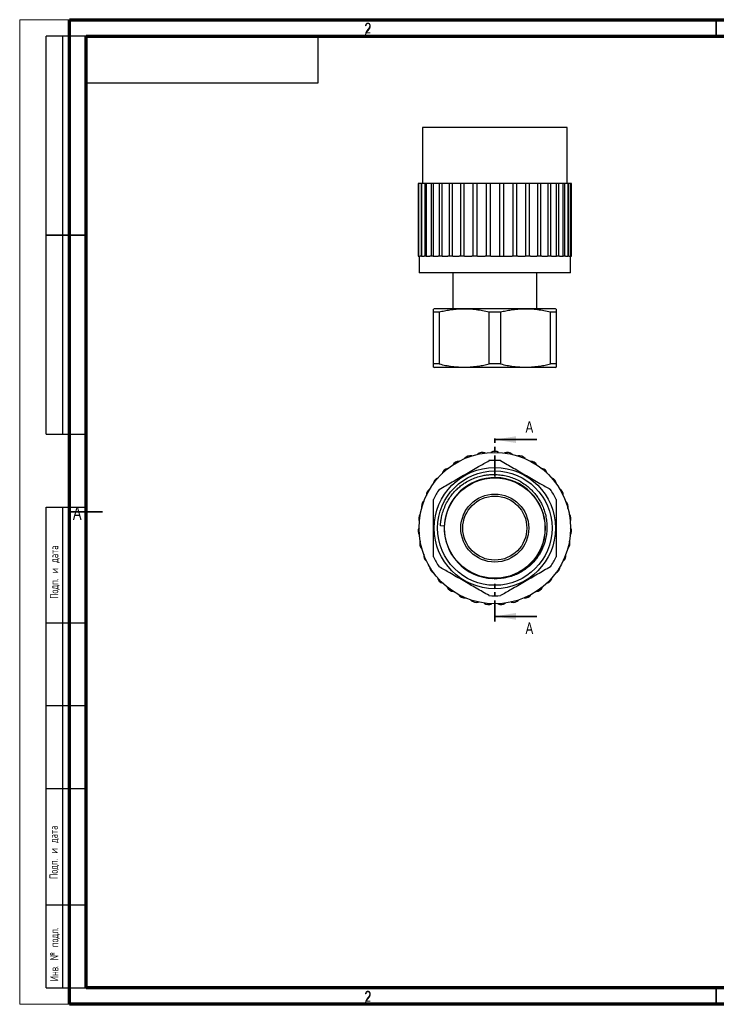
# Model space of a CAD drawing. Header units: millimetres. Extents: x 0 to 420, y 0 to 297.
# Tile 1 of 5: x 0 to 210, y 0 to 297. Entities that reach past the tile are written whole.
import ezdxf

# ---------------------------------------------------------------- set-up
doc = ezdxf.new("R2010")
doc.units = ezdxf.units.MM
doc.linetypes.add('PHANTOM', pattern=[12.7, 6.35, -1.27, 1.27, -1.27, 1.27, -1.27])
doc.layers.add('ОСЕВЫЕ', color=7, linetype='Continuous')
doc.styles.add('SLDTEXTSTYLE0', font='TXT', dxfattribs={"width": 0.75})
doc.styles.add('SLDTEXTSTYLE1', font='TXT', dxfattribs={"width": 0.605, "bigfont": 'bigfont'})

msp = doc.modelspace()

# ---------------------------------------------------------------- linework, layer by layer
at = {"color": 7, "linetype": 'Continuous', "lineweight": 70}
for p, q in [((15, 0), (15, 297)), ((15, 297), (420, 297)), ((20, 5), (20, 292)), ((20, 292), (415, 292)), ((415, 5), (20, 5)), ((420, 0), (15, 0))]:
    msp.add_line(p, q, dxfattribs=at)
at = {"color": 7, "linetype": 'Continuous', "lineweight": 35}
for p, q in [((210, 292), (210, 297)), ((155.931, 170.334), (143.231, 170.334)), ((14.999, 148.5), (25.001, 148.5)), ((155.931, 117.027), (143.231, 117.027)), ((210, 5), (210, 0))]:
    msp.add_line(p, q, dxfattribs=at)
at = {"color": 7, "linetype": 'Continuous', "lineweight": 25}
for p, q in [((8, 172), (8, 292)), ((20, 292), (8, 292)), ((8, 172), (8, 292)), ((13, 172), (13, 292)), ((13, 172), (13, 292)), ((20, 292), (20, 5)), ((415, 292), (20, 292)), ((20, 292), (20, 5)), ((90, 278), (90, 292)), ((20, 278), (90, 278)), ((121.431, 264.433), (121.431, 247.583)), ((165.031, 264.433), (121.431, 264.433)), ((165.031, 247.583), (165.031, 264.433)), ((120.102, 247.583), (120.102, 225.633)), ((120.271, 247.583), (120.102, 247.583)), ((120.271, 247.583), (120.271, 225.633)), ((121.027, 247.583), (120.271, 247.583)), ((121.027, 247.583), (121.027, 225.633)), ((121.107, 247.583), (121.027, 247.583)), ((121.107, 247.583), (121.107, 225.633)), ((122.182, 247.583), (121.107, 247.583)), ((122.182, 247.583), (122.182, 225.633)), ((122.583, 247.583), (122.182, 247.583)), ((122.583, 247.583), (122.583, 225.633)), ((124.014, 247.583), (122.583, 247.583)), ((124.014, 247.583), (124.014, 225.633)), ((124.655, 247.583), (124.014, 247.583)), ((124.653, 247.583), (124.653, 225.633)), ((126.463, 247.583), (124.653, 247.583)), ((126.463, 247.583), (126.463, 225.633)), ((127.268, 247.583), (126.463, 247.583)), ((127.268, 247.583), (127.268, 225.633)), ((129.452, 247.583), (127.268, 247.583)), ((129.452, 247.583), (129.452, 225.633)), ((130.393, 247.583), (129.452, 247.583)), ((130.393, 247.583), (130.393, 225.633)), ((132.883, 247.583), (130.393, 247.583)), ((132.883, 247.583), (132.883, 225.633)), ((133.932, 247.583), (132.883, 247.583)), ((133.932, 247.583), (133.932, 225.633)), ((136.647, 247.583), (133.932, 247.583)), ((136.647, 247.583), (136.647, 225.633)), ((137.769, 247.583), (136.647, 247.583)), ((137.769, 247.583), (137.769, 225.633)), ((140.622, 247.583), (137.769, 247.583)), ((140.622, 247.583), (140.622, 225.633)), ((141.781, 247.583), (140.622, 247.583)), ((141.781, 247.583), (141.781, 225.633)), ((144.681, 247.583), (141.781, 247.583)), ((144.681, 247.583), (144.681, 225.633)), ((145.841, 247.583), (144.681, 247.583)), ((145.841, 247.583), (145.841, 225.633)), ((148.694, 247.583), (145.841, 247.583)), ((148.694, 247.583), (148.694, 225.633)), ((149.816, 247.583), (148.694, 247.583)), ((149.816, 247.583), (149.816, 225.633)), ((152.531, 247.583), (149.816, 247.583)), ((152.531, 247.583), (152.531, 225.633)), ((153.58, 247.583), (152.531, 247.583)), ((153.58, 247.583), (153.58, 225.633)), ((156.069, 247.583), (153.58, 247.583)), ((156.069, 247.583), (156.069, 225.633)), ((157.011, 247.583), (156.069, 247.583)), ((157.011, 247.583), (157.011, 225.633)), ((159.195, 247.583), (157.011, 247.583)), ((159.195, 247.583), (159.195, 225.633)), ((159.999, 247.583), (159.195, 247.583)), ((159.999, 247.583), (159.999, 225.633)), ((161.81, 247.583), (159.999, 247.583)), ((162.449, 247.583), (161.808, 247.583)), ((161.81, 225.633), (161.81, 247.583)), ((162.449, 247.583), (162.449, 225.633)), ((163.879, 247.583), (162.449, 247.583)), ((163.879, 225.633), (163.879, 247.583)), ((164.281, 247.583), (163.879, 247.583)), ((164.281, 247.583), (164.281, 225.633)), ((165.356, 247.583), (164.281, 247.583)), ((165.356, 225.633), (165.356, 247.583)), ((165.436, 247.583), (165.356, 247.583)), ((165.436, 247.583), (165.436, 225.633)), ((166.192, 247.583), (165.436, 247.583)), ((166.192, 225.633), (166.192, 247.583)), ((166.36, 247.583), (166.192, 247.583)), ((166.36, 225.633), (166.36, 247.583)), ((8, 232), (20, 232)), ((20, 232), (8, 232)), ((120.102, 225.633), (120.271, 225.633)), ((120.271, 225.633), (120.773, 225.633)), ((120.381, 225.633), (120.381, 220.633)), ((121.107, 225.633), (120.773, 225.633)), ((121.107, 225.633), (121.885, 225.633)), ((122.587, 225.633), (121.885, 225.633)), ((122.583, 225.633), (123.684, 225.633)), ((124.668, 225.633), (123.684, 225.633)), ((124.668, 225.633), (126.111, 225.633)), ((127.345, 225.633), (126.111, 225.633)), ((127.345, 225.633), (129.088, 225.633)), ((130.533, 225.633), (129.088, 225.633)), ((130.533, 225.633), (132.52, 225.633)), ((134.13, 225.633), (132.52, 225.633)), ((134.13, 225.633), (136.296, 225.633)), ((138.018, 225.633), (136.296, 225.633)), ((138.018, 225.633), (140.295, 225.633)), ((142.074, 225.633), (140.295, 225.633)), ((142.074, 225.633), (144.388, 225.633)), ((144.388, 225.633), (146.168, 225.633)), ((146.168, 225.633), (148.445, 225.633)), ((150.167, 225.633), (148.445, 225.633)), ((150.167, 225.633), (152.333, 225.633)), ((153.943, 225.633), (152.333, 225.633)), ((153.943, 225.633), (155.929, 225.633)), ((157.375, 225.633), (155.929, 225.633)), ((157.375, 225.633), (159.117, 225.633)), ((160.352, 225.633), (159.117, 225.633)), ((160.352, 225.633), (161.795, 225.633)), ((162.779, 225.633), (161.795, 225.633)), ((162.779, 225.633), (163.879, 225.633)), ((164.578, 225.633), (163.875, 225.633)), ((164.578, 225.633), (165.356, 225.633)), ((165.69, 225.633), (165.356, 225.633)), ((165.69, 225.633), (166.192, 225.633)), ((166.081, 220.633), (166.081, 225.633)), ((166.192, 225.633), (166.36, 225.633)), ((166.081, 220.633), (120.381, 220.633)), ((130.581, 220.633), (130.581, 209.833)), ((155.881, 209.833), (155.881, 220.633)), ((124.956, 209.833), (124.731, 209.721)), ((126.485, 208.758), (124.731, 208.758)), ((124.731, 193.158), (124.731, 208.758)), ((161.506, 209.833), (124.956, 209.833)), ((126.485, 208.758), (126.485, 193.158)), ((144.985, 208.758), (141.478, 208.758)), ((141.478, 193.158), (141.478, 208.758)), ((144.985, 208.758), (144.985, 193.158)), ((161.731, 208.758), (159.978, 208.758)), ((159.978, 193.158), (159.978, 208.758)), ((161.731, 209.721), (161.506, 209.833)), ((161.731, 208.758), (161.731, 193.158)), ((126.485, 193.158), (124.731, 193.158)), ((144.985, 193.158), (141.478, 193.158)), ((161.731, 193.158), (159.978, 193.158)), ((124.731, 192.196), (124.956, 192.083)), ((161.506, 192.083), (124.956, 192.083)), ((161.506, 192.083), (161.731, 192.196)), ((8, 172), (20, 172)), ((8, 5), (8, 150)), ((8, 150), (20, 150)), ((13, 5), (13, 150)), ((127.993, 144.245), (126.849, 144.29)), ((20, 115), (8, 115)), ((20, 90), (8, 90)), ((20, 65), (8, 65)), ((8, 30), (20, 30)), ((8, 5), (20, 5)), ((20, 5), (415, 5))]:
    msp.add_line(p, q, dxfattribs=at)
at = {"color": 7, "linetype": 'PHANTOM', "lineweight": 35}
for p, q in [((143.231, 159.222), (143.231, 171.922)), ((143.231, 115.439), (143.231, 128.146))]:
    msp.add_line(p, q, dxfattribs=at)
at = {"color": 7, "linetype": 'Continuous', "lineweight": 25}
for radius in [22.85, 18.275, 17.25, 15.125, 10.25, 9.65]:
    msp.add_circle((143.231, 143.638), radius, dxfattribs=at)
for centre, radius, start, end in [((139.49, 164.255), 2.197, 68.50917, 132.06226), ((143.231, 164.591), 2.197, 58.22346, 121.77654), ((146.973, 164.255), 2.197, 47.93774, 111.49083), ((132.485, 161.625), 2.197, 89.0806, 152.63368), ((135.869, 163.255), 2.197, 78.79489, 142.34797), ((143.231, 143.638), 20.425, 85.07514, 94.92486), ((150.594, 163.255), 2.197, 37.65203, 101.20511), ((153.978, 161.625), 2.197, 27.36632, 90.9194), ((129.446, 159.417), 2.197, 99.36632, 162.9194), ((157.017, 159.417), 2.197, 17.0806, 80.63368), ((126.85, 156.702), 2.197, 109.65203, 173.20511), ((143.23, 143.643), 15.248, 271.05177, 177.74039), ((159.613, 156.702), 2.197, 6.79489, 70.34797), ((124.78, 153.567), 2.197, 119.93774, 183.49083), ((143.231, 143.638), 20.425, 145.07514, 154.92486), ((143.231, 143.638), 20.425, 25.07514, 34.92486), ((161.683, 153.567), 2.197, 356.50917, 60.06226), ((123.304, 150.113), 2.197, 130.22346, 193.77654), ((163.159, 150.113), 2.197, 346.22346, 49.77654), ((122.468, 146.451), 2.197, 140.50917, 204.06226), ((163.995, 146.451), 2.197, 335.93774, 39.49083), ((122.299, 142.698), 2.197, 150.79489, 214.34797), ((143.231, 143.638), 15.25, 177.72141, 267.81897), ((164.163, 142.698), 2.197, 325.65203, 29.20511), ((122.804, 138.976), 2.197, 161.0806, 224.63368), ((163.659, 138.976), 2.197, 315.36632, 18.9194), ((123.964, 135.403), 2.197, 171.36632, 234.9194), ((143.231, 143.638), 20.425, 205.07514, 214.92486), ((143.231, 143.638), 20.425, 325.07514, 334.92486), ((162.498, 135.403), 2.197, 305.0806, 8.63368), ((125.745, 132.095), 2.197, 181.65203, 245.20511), ((160.718, 132.095), 2.197, 294.79489, 358.34797), ((128.087, 129.158), 2.197, 191.93774, 255.49083), ((158.376, 129.158), 2.197, 284.50917, 348.06226), ((130.915, 126.687), 2.197, 202.22346, 265.77654), ((155.547, 126.687), 2.197, 274.22346, 337.77654), ((134.14, 124.76), 2.197, 212.50917, 276.06226), ((137.657, 123.44), 2.197, 222.79489, 286.34797), ((143.231, 143.638), 20.425, 265.07514, 274.92486), ((148.806, 123.44), 2.197, 253.65203, 317.20511), ((152.323, 124.76), 2.197, 263.93774, 327.49083), ((141.353, 122.77), 2.197, 233.0806, 296.63368), ((145.11, 122.77), 2.197, 243.36632, 306.9194)]:
    msp.add_arc(centre, radius, start, end, dxfattribs=at)
for points, knots in [([(124.731, 208.758), (124.731, 208.892), (124.731, 209.167), (124.731, 209.47), (124.731, 209.657), (124.731, 209.739), (124.731, 209.717), (124.731, 209.715)], [0, 0, 0, 0, 0.2343643, 0.4825461, 0.7308795, 0.9789978, 1, 1, 1, 1]), ([(141.478, 208.758), (140.837, 208.905), (139.556, 209.199), (137.614, 209.505), (135.643, 209.695), (133.644, 209.741), (131.628, 209.643), (129.762, 209.422), (128.047, 209.121), (127.006, 208.879), (126.485, 208.758)], [0, 0, 0, 0, 0.1296085, 0.2592831, 0.3888446, 0.5222348, 0.6557597, 0.7891715, 0.8945017, 1, 1, 1, 1]), ([(159.978, 208.758), (159.337, 208.905), (158.056, 209.199), (156.114, 209.505), (154.143, 209.695), (152.144, 209.741), (150.128, 209.643), (148.262, 209.422), (146.547, 209.121), (145.506, 208.879), (144.985, 208.758)], [0, 0, 0, 0, 0.1296085, 0.2592831, 0.3888446, 0.5222348, 0.6557597, 0.7891715, 0.8945017, 1, 1, 1, 1]), ([(161.731, 209.72), (161.731, 209.707), (161.731, 209.681), (161.731, 209.474), (161.731, 209.172), (161.731, 208.892), (161.731, 208.758)], [0, 0, 0, 0, 0.2547459, 0.5102789, 0.765646, 1, 1, 1, 1]), ([(124.731, 192.196), (124.731, 192.209), (124.731, 192.235), (124.731, 192.442), (124.731, 192.744), (124.731, 193.024), (124.731, 193.158)], [0, 0, 0, 0, 0.2547459, 0.5102789, 0.765646, 1, 1, 1, 1]), ([(126.485, 193.158), (127.125, 193.011), (128.406, 192.717), (130.348, 192.411), (132.32, 192.221), (134.318, 192.175), (136.334, 192.273), (138.201, 192.494), (139.916, 192.795), (140.957, 193.037), (141.478, 193.158)], [0, 0, 0, 0, 0.1296085, 0.2592831, 0.3888446, 0.5222348, 0.6557597, 0.7891715, 0.8945017, 1, 1, 1, 1]), ([(144.985, 193.158), (145.625, 193.011), (146.906, 192.717), (148.848, 192.411), (150.82, 192.221), (152.818, 192.175), (154.834, 192.273), (156.701, 192.494), (158.416, 192.795), (159.457, 193.037), (159.978, 193.158)], [0, 0, 0, 0, 0.1296085, 0.2592831, 0.3888446, 0.5222348, 0.6557597, 0.7891715, 0.8945017, 1, 1, 1, 1]), ([(161.731, 193.158), (161.731, 193.024), (161.731, 192.749), (161.731, 192.447), (161.731, 192.259), (161.731, 192.177), (161.731, 192.199), (161.731, 192.201)], [0, 0, 0, 0, 0.23436434, 0.48254609, 0.73087951, 0.97899779, 1, 1, 1, 1]), ([(126.485, 155.332), (127.125, 155.701), (128.406, 156.441), (130.348, 157.562), (132.32, 158.701), (134.318, 159.854), (136.334, 161.018), (138.201, 162.096), (139.916, 163.086), (140.957, 163.687), (141.478, 163.988)], [0, 0, 0, 0, 0.1296085, 0.2592831, 0.3888446, 0.5222348, 0.6557597, 0.7891715, 0.8945017, 1, 1, 1, 1]), ([(144.985, 163.988), (145.625, 163.618), (146.906, 162.878), (148.848, 161.757), (150.82, 160.619), (152.818, 159.465), (154.834, 158.301), (156.701, 157.224), (158.416, 156.234), (159.457, 155.632), (159.978, 155.332)], [0, 0, 0, 0, 0.1296085, 0.2592831, 0.3888446, 0.5222348, 0.6557597, 0.7891715, 0.8945017, 1, 1, 1, 1]), ([(132.115, 155.69), (132.467, 155.988), (133.169, 156.583), (134.44, 157.445), (135.92, 158.258), (137.625, 158.958), (139.243, 159.419), (140.737, 159.688), (142.242, 159.831), (143.91, 159.822), (145.72, 159.61), (147.495, 159.199), (149.211, 158.586), (150.848, 157.785), (152.248, 156.892), (153.422, 155.966), (154.396, 155.057), (155.29, 154.071), (156.096, 153.019), (156.809, 151.907), (157.498, 150.609), (158.114, 149.103), (158.601, 147.391), (158.895, 145.635), (158.985, 143.856), (158.877, 142.078), (158.597, 140.479), (158.201, 139.07), (157.746, 137.848), (157.191, 136.67), (156.542, 135.546), (155.804, 134.482), (154.889, 133.37), (153.76, 132.249), (152.398, 131.167), (150.924, 130.244), (149.354, 129.496), (147.71, 128.925), (146.03, 128.55), (144.335, 128.357), (143.212, 128.385), (142.651, 128.399)], [0, 0, 0, 0, 0.022235, 0.0444701, 0.074058, 0.1037398, 0.133326, 0.1551749, 0.1770238, 0.2062782, 0.2356259, 0.2648803, 0.2941447, 0.3235039, 0.3527671, 0.3742123, 0.3956574, 0.417068, 0.4384786, 0.459646, 0.4808134, 0.5094049, 0.5380875, 0.566679, 0.5952768, 0.6239661, 0.6525617, 0.6735751, 0.6945886, 0.7155082, 0.7364278, 0.7572224, 0.7780166, 0.8059452, 0.8339629, 0.8618915, 0.8898235, 0.9178442, 0.9457738, 0.9728869, 1, 1, 1, 1]), ([(126.849, 144.29), (126.857, 144.466), (126.884, 144.996), (126.978, 145.875), (127.199, 147.178), (127.606, 148.712), (128.274, 150.433), (129.086, 151.989), (130.009, 153.37), (130.993, 154.595), (131.741, 155.325), (132.115, 155.69)], [0, 0, 0, 0, 0.0410854, 0.123461, 0.2058365, 0.3487386, 0.4920964, 0.6349985, 0.7565725, 0.8784261, 1, 1, 1, 1]), ([(124.731, 134.982), (124.731, 135.709), (124.731, 137.144), (124.731, 139.31), (124.731, 141.468), (124.731, 143.654), (124.731, 145.862), (124.731, 148.082), (124.731, 150.229), (124.731, 151.626), (124.731, 152.294)], [0, 0, 0, 0, 0.127419, 0.2515011, 0.3756606, 0.4997122, 0.627364, 0.7551336, 0.8828202, 1, 1, 1, 1]), ([(161.731, 152.294), (161.731, 151.626), (161.731, 150.25), (161.731, 148.144), (161.731, 145.987), (161.731, 143.801), (161.731, 141.593), (161.731, 139.372), (161.731, 137.164), (161.731, 135.709), (161.731, 134.982)], [0, 0, 0, 0, 0.1171798, 0.2412683, 0.3654325, 0.4894892, 0.6171359, 0.7449008, 0.872581, 1, 1, 1, 1]), ([(141.478, 123.289), (140.837, 123.658), (139.556, 124.398), (137.614, 125.519), (135.643, 126.658), (133.644, 127.811), (131.628, 128.975), (129.762, 130.053), (128.047, 131.043), (127.006, 131.644), (126.485, 131.945)], [0, 0, 0, 0, 0.1296085, 0.2592831, 0.3888446, 0.5222348, 0.6557597, 0.7891715, 0.8945017, 1, 1, 1, 1]), ([(159.978, 131.945), (159.337, 131.575), (158.056, 130.835), (156.114, 129.714), (154.143, 128.576), (152.144, 127.422), (150.128, 126.258), (148.262, 125.181), (146.547, 124.191), (145.506, 123.589), (144.985, 123.289)], [0, 0, 0, 0, 0.1296085, 0.2592831, 0.3888446, 0.5222348, 0.6557597, 0.7891715, 0.8945017, 1, 1, 1, 1])]:
    msp.add_open_spline(points, degree=3, knots=knots, dxfattribs=at)
at = {"color": 7, "linetype": 'Continuous', "lineweight": 35}
for points in [[(143.231, 170.334), (149.581, 169.318), (149.581, 171.35)], [(143.231, 117.027), (149.581, 116.011), (149.581, 118.043)]]:
    msp.add_solid(points, dxfattribs=at)
at = {"layer": 'ОСЕВЫЕ', "lineweight": 18}
for p, q in [((0, 297), (420, 297)), ((0, 297), (0, 0)), ((0, 0), (420, 0))]:
    msp.add_line(p, q, dxfattribs=at)
at = {"layer": 'ОСЕВЫЕ', "lineweight": 25}
msp.add_line((210, 297), (210, 292), dxfattribs=at)

# ---------------------------------------------------------------- texts
at = {"color": 7, "linetype": 'Continuous', "lineweight": 0, "attachment_point": 2, "style": 'SLDTEXTSTYLE0'}
for s, insert, char_height in [('2', (104.96, 296.06), 3.969), ('2', (104.968, 296.019), 3.175), ('A', (17.34, 150.06), 3.969), ('2', (104.96, 4.06), 3.969), ('2', (104.968, 3.943), 3.175)]:
    msp.add_mtext(s, dxfattribs=dict(at, insert=insert, char_height=char_height))
at = {"color": 7, "linetype": 'Continuous', "char_height": 3.5, "attachment_point": 1, "style": 'SLDTEXTSTYLE0'}
for insert in [(152.481, 175.89), (152.481, 115.177)]:
    msp.add_mtext('A', dxfattribs=dict(at, insert=insert))
at = {"color": 7, "linetype": 'Continuous', "lineweight": 0, "char_height": 2.5, "attachment_point": 1, "rotation": 90, "style": 'SLDTEXTSTYLE1'}
for s, insert in [('Подп. и дата', (9.143, 122.304)), ('Подп. и дата', (8.985, 37.79)), ('Инв. № подл.', (9.155, 6.964))]:
    msp.add_mtext(s, dxfattribs=dict(at, insert=insert))

doc.saveas('drawing.dxf')
